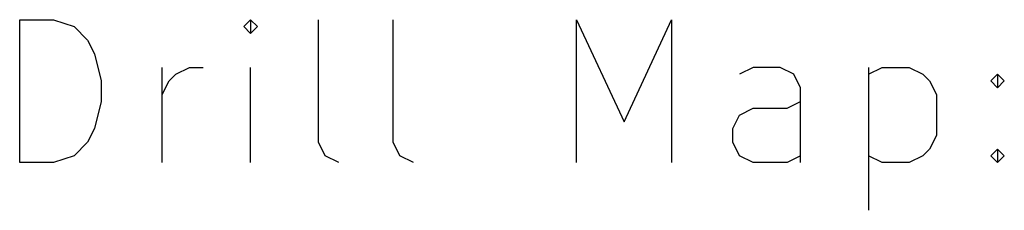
# Model space of a CAD drawing. Extents: x 126.4 to 140.2, y -82 to -79.3.
import ezdxf

# ---------------------------------------------------------------- set-up
doc = ezdxf.new("R2010")
doc.units = 0
doc.layers.add('BLACK', color=7, linetype='CONTINUOUS')

msp = doc.modelspace()

# ---------------------------------------------------------------- linework, layer by layer
at = {"layer": 'BLACK', "linetype": 'CONTINUOUS'}
for p, q in [((126.397368, -81.340038), (126.397368, -79.340038)), ((126.397368, -79.340038), (126.873558, -79.340038)), ((126.873558, -79.340038), (127.159273, -79.435276)), ((129.635463, -79.340038), (129.540225, -79.435276)), ((129.730701, -79.435276), (129.635463, -79.340038)), ((129.635463, -79.340038), (129.635463, -79.530514)), ((130.587844, -81.054323), (130.587844, -79.340038)), ((131.635463, -81.054323), (131.635463, -79.340038)), ((134.206892, -81.340038), (134.206892, -79.340038)), ((134.206892, -79.340038), (134.873559, -80.768609)), ((134.873559, -80.768609), (135.540225, -79.340038)), ((135.540225, -79.340038), (135.540225, -81.340038)), ((127.159273, -79.435276), (127.349749, -79.625752)), ((129.540225, -79.435276), (129.635463, -79.530514)), ((129.635463, -79.530514), (129.730701, -79.435276)), ((127.349749, -79.625752), (127.444987, -79.816228)), ((127.444987, -79.816228), (127.540225, -80.19718)), ((128.397368, -81.340038), (128.397368, -80.006704)), ((128.587844, -80.101942), (128.77832, -80.006704)), ((128.77832, -80.006704), (128.968797, -80.006704)), ((129.635463, -81.340038), (129.635463, -80.006704)), ((136.683082, -80.006704), (136.492606, -80.101942)), ((137.064035, -80.006704), (136.683082, -80.006704)), ((137.254511, -80.101942), (137.064035, -80.006704)), ((138.30213, -80.006704), (138.30213, -82.006704)), ((138.30213, -80.101942), (138.492606, -80.006704)), ((138.492606, -80.006704), (138.873559, -80.006704)), ((138.873559, -80.006704), (139.064035, -80.101942)), ((127.540225, -80.19718), (127.540225, -80.482895)), ((128.397368, -80.387657), (128.492606, -80.19718)), ((128.492606, -80.19718), (128.587844, -80.101942)), ((137.349749, -80.292419), (137.254511, -80.101942)), ((139.064035, -80.101942), (139.159273, -80.19718)), ((139.159273, -80.19718), (139.254511, -80.387657)), ((140.016416, -80.19718), (140.111654, -80.101942)), ((140.111654, -80.292419), (140.016416, -80.19718)), ((140.111654, -80.101942), (140.206892, -80.19718)), ((140.111654, -80.101942), (140.111654, -80.292419)), ((140.206892, -80.19718), (140.111654, -80.292419)), ((137.349749, -81.340038), (137.349749, -80.292419)), ((127.540225, -80.482895), (127.444987, -80.863847)), ((137.159273, -80.578133), (137.349749, -80.482895)), ((139.254511, -80.387657), (139.254511, -80.959085)), ((136.492606, -80.673371), (136.683082, -80.578133)), ((136.683082, -80.578133), (137.159273, -80.578133)), ((136.397368, -80.863847), (136.492606, -80.673371)), ((127.444987, -80.863847), (127.349749, -81.054323)), ((136.397368, -81.054323), (136.397368, -80.863847)), ((127.349749, -81.054323), (127.159273, -81.2448)), ((130.683082, -81.2448), (130.587844, -81.054323)), ((131.730701, -81.2448), (131.635463, -81.054323)), ((136.492606, -81.2448), (136.397368, -81.054323)), ((139.254511, -80.959085), (139.159273, -81.149561)), ((139.159273, -81.149561), (139.064035, -81.2448)), ((140.016416, -81.2448), (140.111654, -81.149561)), ((140.111654, -81.149561), (140.206892, -81.2448)), ((140.111654, -81.149561), (140.111654, -81.340038)), ((127.159273, -81.2448), (126.873558, -81.340038)), ((130.873558, -81.340038), (130.683082, -81.2448)), ((131.921177, -81.340038), (131.730701, -81.2448)), ((136.683082, -81.340038), (136.492606, -81.2448)), ((137.349749, -81.2448), (137.159273, -81.340038)), ((138.492606, -81.340038), (138.30213, -81.2448)), ((139.064035, -81.2448), (138.873559, -81.340038)), ((140.111654, -81.340038), (140.016416, -81.2448)), ((140.206892, -81.2448), (140.111654, -81.340038)), ((126.873558, -81.340038), (126.397368, -81.340038)), ((137.159273, -81.340038), (136.683082, -81.340038)), ((138.873559, -81.340038), (138.492606, -81.340038))]:
    msp.add_line(p, q, dxfattribs=at)

doc.saveas('drawing.dxf')
